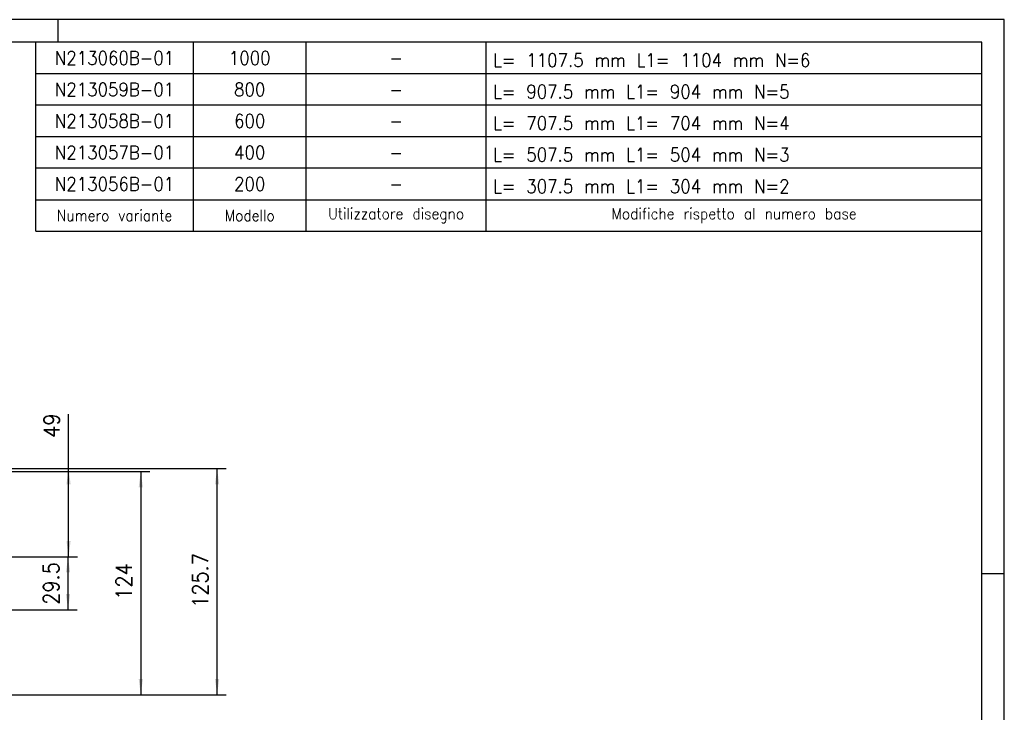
# Model space of a CAD drawing. Header units: inches. Extents: x -2 to 592, y 432 to 852.
# Tile 5 of 5: x 373 to 592, y 698 to 852. Entities that reach past the tile are written whole.
import ezdxf

# ---------------------------------------------------------------- set-up
doc = ezdxf.new("R2010")
doc.units = ezdxf.units.IN
doc.layers.add('1', color=7, linetype='Continuous')
doc.styles.add('CONVERTER_11', font='txt.shx', dxfattribs={"width": 0.9})
doc.dimstyles.new('ME10_DIM_38', dxfattribs={"dimtxt": 8.75, "dimasz": 8.75, "dimexe": 5, "dimexo": 0, "dimgap": 5, "dimtad": 1, "dimdec": 1, "dimdsep": 46, "dimtxsty": 'CONVERTER_11', "dimsah": 1, "dimcen": 0.09, "dimclrd": 2, "dimclre": 2, "dimclrt": 7, "dimadec": 0, "dimazin": 0, "dimtfac": 1, "dimtdec": 4, "dimtix": 1, "dimtmove": 0, "dimatfit": 3, "dimfxl": 1, "dimtolj": 1, "dimtzin": 0, "dimarcsym": 0})
doc.dimstyles.new('ME10_DIM_39', dxfattribs={"dimtxt": 8.75, "dimasz": 8.75, "dimexe": 5, "dimexo": 0, "dimgap": 5, "dimtad": 1, "dimdec": 1, "dimdsep": 46, "dimtxsty": 'CONVERTER_11', "dimsah": 1, "dimcen": 0.09, "dimclrd": 2, "dimclre": 2, "dimclrt": 7, "dimadec": 0, "dimazin": 0, "dimtfac": 1, "dimtdec": 4, "dimtix": 1, "dimtmove": 0, "dimatfit": 3, "dimfxl": 1, "dimtolj": 1, "dimtzin": 0, "dimarcsym": 0})
doc.dimstyles.new('ME10_DIM_40', dxfattribs={"dimtxt": 8.75, "dimasz": 8.75, "dimexe": 5, "dimexo": 0, "dimgap": 5, "dimtad": 1, "dimdec": 1, "dimdsep": 46, "dimtxsty": 'CONVERTER_11', "dimsah": 1, "dimcen": 0.09, "dimclrd": 2, "dimclre": 2, "dimclrt": 7, "dimadec": 0, "dimazin": 0, "dimtfac": 1, "dimtdec": 4, "dimtix": 1, "dimtmove": 0, "dimatfit": 3, "dimfxl": 1, "dimtolj": 1, "dimtzin": 0, "dimarcsym": 0})
doc.dimstyles.new('ME10_DIM_41', dxfattribs={"dimtxt": 8.75, "dimasz": 8.75, "dimexe": 5, "dimexo": 0, "dimgap": 5, "dimtad": 1, "dimdec": 1, "dimdsep": 46, "dimtxsty": 'CONVERTER_11', "dimsah": 1, "dimcen": 0.09, "dimclrd": 2, "dimclre": 2, "dimclrt": 7, "dimadec": 0, "dimazin": 0, "dimtfac": 1, "dimtdec": 4, "dimtix": 1, "dimtmove": 0, "dimatfit": 3, "dimfxl": 1, "dimtolj": 1, "dimtzin": 0, "dimarcsym": 0})

# ---------------------------------------------------------------- blocks, each defined once
blk = doc.blocks.new('*D54')
at = {"layer": '1', "color": 2, "linetype": 'Continuous'}
for p, q in [((853.9, 1880.35), (1047.79, 1880.35)), ((1042.79, 1754.65), (1042.79, 1880.35)), ((871.8, 1754.65), (1047.79, 1754.65))]:
    blk.add_line(p, q, dxfattribs=at)
at = {"layer": '1', "color": 2}
for points in [[(1043.94, 1871.6), (1041.63, 1871.6), (1042.79, 1880.35)], [(1041.63, 1763.4), (1043.94, 1763.4), (1042.79, 1754.65)]]:
    blk.add_solid(points, dxfattribs=at)
at = {"layer": '1', "color": 7, "insert": (1037.79, 1802.95), "char_height": 8.75, "attachment_point": 7, "rotation": 90, "line_spacing_factor": 0.60024, "style": 'CONVERTER_11'}
blk.add_mtext('125.7', dxfattribs=at)
blk = doc.blocks.new('*D55')
at = {"layer": '1', "color": 2, "linetype": 'Continuous'}
for p, q in [((855.6, 1878.65), (1005.43, 1878.65)), ((1000.43, 1878.65), (1000.43, 1754.65)), ((871.8, 1754.65), (1005.43, 1754.65))]:
    blk.add_line(p, q, dxfattribs=at)
at = {"layer": '1', "color": 2}
for points in [[(1001.58, 1869.9), (999.28, 1869.9), (1000.43, 1878.65)], [(999.28, 1763.4), (1001.58, 1763.4), (1000.43, 1754.65)]]:
    blk.add_solid(points, dxfattribs=at)
at = {"layer": '1', "color": 7, "insert": (995.43, 1807.46), "char_height": 8.75, "attachment_point": 7, "rotation": 90, "line_spacing_factor": 0.60024, "style": 'CONVERTER_11'}
blk.add_mtext('124', dxfattribs=at)
blk = doc.blocks.new('*D56')
at = {"layer": '1', "color": 2, "linetype": 'Continuous'}
for p, q in [((874.6, 1831.35), (965.07, 1831.35)), ((960.07, 1801.85), (960.07, 1831.35)), ((874.6, 1801.85), (965.07, 1801.85))]:
    blk.add_line(p, q, dxfattribs=at)
at = {"layer": '1', "color": 2}
for points in [[(961.22, 1822.6), (958.91, 1822.6), (960.07, 1831.35)], [(958.91, 1810.6), (961.22, 1810.6), (960.07, 1801.85)]]:
    blk.add_solid(points, dxfattribs=at)
at = {"layer": '1', "color": 7, "insert": (955.07, 1804.68), "char_height": 8.75, "attachment_point": 7, "rotation": 90, "line_spacing_factor": 0.60024, "style": 'CONVERTER_11'}
blk.add_mtext('29.5', dxfattribs=at)
blk = doc.blocks.new('*D57')
at = {"layer": '1', "color": 2, "linetype": 'Continuous'}
for p, q in [((960.36, 1880.35), (960.36, 1910.48)), ((853.9, 1880.35), (965.36, 1880.35)), ((960.36, 1831.35), (960.36, 1880.35)), ((874.6, 1831.35), (965.36, 1831.35))]:
    blk.add_line(p, q, dxfattribs=at)
at = {"layer": '1', "color": 2}
for points in [[(961.51, 1871.6), (959.21, 1871.6), (960.36, 1880.35)], [(959.21, 1840.1), (961.51, 1840.1), (960.36, 1831.35)]]:
    blk.add_solid(points, dxfattribs=at)
at = {"layer": '1', "color": 7, "insert": (955.36, 1897.35), "char_height": 8.75, "attachment_point": 7, "rotation": 90, "line_spacing_factor": 0.60024, "style": 'CONVERTER_11'}
blk.add_mtext('49', dxfattribs=at)
blk = doc.blocks.new('TAB', base_point=(481.85, 825.82))
at = {"layer": '1', "color": 7, "linetype": 'Continuous'}
for p, q in [((376.85, 804.82), (376.85, 846.82)), ((586.85, 846.82), (376.85, 846.82)), ((411.85, 804.82), (411.85, 846.82)), ((436.85, 804.82), (436.85, 846.82)), ((476.85, 804.82), (476.85, 846.82)), ((586.85, 804.82), (586.85, 846.82)), ((376.85, 804.82), (586.85, 804.82))]:
    blk.add_line(p, q, dxfattribs=at)
at = {"layer": '1', "color": 1, "linetype": 'Continuous'}
for p, q in [((586.85, 839.82), (376.85, 839.82)), ((586.85, 832.82), (376.85, 832.82)), ((586.85, 825.82), (376.85, 825.82)), ((586.85, 818.82), (376.85, 818.82)), ((376.85, 811.82), (586.85, 811.82))]:
    blk.add_line(p, q, dxfattribs=at)
at = {"layer": '1', "color": 3, "style": 'CONVERTER_11', "width": 0.9}
for s, p in [('L= 1107.5 mm L1= 1104 mm N=6', (478.35, 841.32)), ('L= 907.5 mm L1= 904 mm N=5', (478.35, 834.32)), ('L= 707.5 mm L1= 704 mm N=4', (478.35, 827.32)), ('L= 507.5 mm L1= 504 mm N=3', (478.35, 820.32)), ('L= 307.5 mm L1= 304 mm N=2', (478.35, 813.32))]:
    blk.add_text(s, height=3, dxfattribs=at).set_placement(p)
at = {"layer": '1', "color": 3, "char_height": 3, "attachment_point": 5, "line_spacing_factor": 1.320528, "style": 'CONVERTER_11'}
for s, insert in [('N213060B-01', (394.35, 843.32)), ('1000', (424.35, 843.32)), ('-', (456.85, 843.32)), ('N213059B-01', (394.35, 836.32)), ('800', (424.35, 836.32)), ('-', (456.85, 836.32)), ('N213058B-01', (394.35, 829.32)), ('600', (424.35, 829.32)), ('-', (456.85, 829.32)), ('N213057B-01', (394.35, 822.32)), ('400', (424.35, 822.32)), ('-', (456.85, 822.32)), ('N213056B-01', (394.35, 815.32)), ('200', (424.35, 815.32)), ('-', (456.85, 815.32))]:
    blk.add_mtext(s, dxfattribs=dict(at, insert=insert))
at = {"layer": '1', "color": 1, "char_height": 2.5, "attachment_point": 5, "line_spacing_factor": 1.320528, "style": 'CONVERTER_11'}
for s, insert in [('Numero variante', (394.35, 808.32)), ('Modello', (424.35, 808.32)), ('Utilizzatore disegno', (456.85, 808.32)), ('Modifiche rispetto al numero base', (531.85, 808.32))]:
    blk.add_mtext(s, dxfattribs=dict(at, insert=insert))
blk = doc.blocks.new('TABELLA_LUNGHEZZE', base_point=(481.85, 825.82))
blk.add_blockref('TAB', (481.85, 825.82))
blk = doc.blocks.new('format_A2', base_point=(297, 210))
at = {"layer": '1', "color": 2, "linetype": 'Continuous'}
for p, q in [((381.83, 851.82), (-2.17, 851.82)), ((381.83, 846.82), (381.83, 851.82)), ((591.83, 851.82), (381.83, 851.82)), ((591.83, 728.82), (591.83, 851.82)), ((586.83, 728.82), (591.83, 728.82)), ((591.83, 431.82), (591.83, 728.82))]:
    blk.add_line(p, q, dxfattribs=at)
at = {"layer": '1', "color": 7, "linetype": 'Continuous'}
for p, q in [((381.83, 846.82), (2.83, 846.82)), ((586.83, 846.82), (381.83, 846.82)), ((586.83, 728.82), (586.83, 846.82)), ((586.83, 436.82), (586.83, 728.82))]:
    blk.add_line(p, q, dxfattribs=at)
blk = doc.blocks.new('In_Alto1', base_point=(502.5, 1817.5))
at = {"layer": '1'}
for base, p1, p2, dimstyle, picture, middle in [((960.36, 1831.35), (853.9, 1880.35), (874.6, 1831.35), 'ME10_DIM_41', '*D57', (950.99, 1903.91)), ((1042.79, 1754.65), (853.9, 1880.35), (871.8, 1754.65), 'ME10_DIM_38', '*D54', (1033.41, 1817.5)), ((1000.43, 1878.65), (871.8, 1754.65), (855.6, 1878.65), 'ME10_DIM_39', '*D55', (991.06, 1816.65)), ((960.07, 1801.85), (874.6, 1831.35), (874.6, 1801.85), 'ME10_DIM_40', '*D56', (950.69, 1816.6))]:
    dim = blk.add_linear_dim(base=base, p1=p1, p2=p2, angle=90, dimstyle=dimstyle, dxfattribs=at)
    dim.commit()
    dim.dimension.update_dxf_attribs({"geometry": picture, "text_midpoint": middle, "text_rotation": 90})

msp = doc.modelspace()

# ---------------------------------------------------------------- block references
msp.add_blockref('TABELLA_LUNGHEZZE', (481.85, 825.82))
at = {"xscale": 0.4, "yscale": 0.4, "zscale": 0.4}
msp.add_blockref('In_Alto1', (201, 727), dxfattribs=at)
at = {"layer": '1'}
msp.add_blockref('format_A2', (297, 210), dxfattribs=at)

doc.saveas('drawing.dxf')
